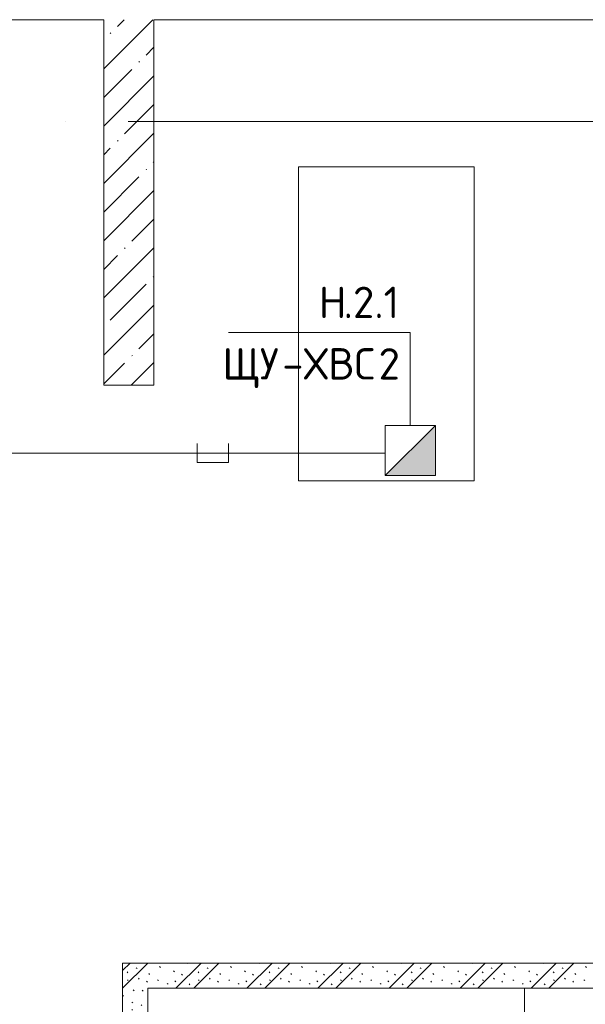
# Model space of a CAD drawing. Header units: millimetres. Extents: x -32229 to 169101, y -13689 to 125138.
# Tile 148 of 202: x 36516 to 41021, y 113222 to 121060. Entities that reach past the tile are written whole.
import ezdxf

# ---------------------------------------------------------------- set-up
doc = ezdxf.new("R2010")
doc.units = ezdxf.units.MM
doc.linetypes.add('ADSK_Линия сетки', pattern=[5000, 4000, -500, 0, -500])
for name, color, linetype, lineweight in [('A-____-NOTE-TEXT', 5, 'Continuous', 18), ('A-DETL-____-THIN', 7, 'Continuous', 9), ('A-FLOR-____-OTLN', 7, 'Continuous', 18), ('A-WALL-____-MCUT', 7, 'Continuous', 40), ('A-WALL-____-PATT', 7, 'Continuous', 40), ('G-____-____-TEXT', 7, 'Continuous', 9), ('I-WALL-____-MCUT', 7, 'Continuous', 40), ('S-GRID-____-OTLN', 7, 'Continuous', 9)]:
    doc.layers.add(name, color=color, linetype=linetype, lineweight=lineweight)
doc.layers.add('A-DETL-____-OTLN', color=7, linetype='Continuous', lineweight=9, true_color=0x00a600)
doc.styles.add('ISOCPEUR', font='isocpeur.ttf', dxfattribs={"height": 250})
pattern_1 = [(135, (300.56, 377.28), (-565.6854, 6e-14), [10, -790]), (135, (349.8, 474.73), (-565.6854, 6e-14), [10, -790]), (135, (423.93, 473.06), (-565.6854, 6e-14), [10, -790]), (135, (229.92, 447.9), (-565.6854, 6e-14), [10, -790]), (135, (155.08, 447.9), (-565.6854, 6e-14), [10, -790]), (135, (114.9, 369.03), (-565.6854, 6e-14), [10, -790]), (135, (132.43, 285.8), (-565.6854, 6e-14), [10, -790]), (135, (214.66, 322), (-565.6854, 6e-14), [10, -790]), (135, (198.16, 261.88), (-565.6854, 6e-14), [10, -790]), (135, (45.2, 272.9), (-565.6854, 6e-14), [10, -790]), (135, (42.32, 336.16), (-565.6854, 6e-14), [10, -790]), (135, (92.26, 192.24), (-565.6854, 6e-14), [10, -790]), (135, (7.07, 149.2), (-565.6854, 6e-14), [10, -790]), (135, (80.6, 95.1), (-565.6854, 6e-14), [10, -790]), (135, (79.53, 36.94), (-565.6854, 6e-14), [10, -790]), (135, (153.87, 74.56), (-565.6854, 6e-14), [10, -790]), (135, (228.35, 124.8), (-565.6854, 6e-14), [10, -790]), (135, (279.75, 180.4), (-565.6854, 6e-14), [10, -790]), (135, (282.9, 31.63), (-565.6854, 6e-14), [10, -790]), (135, (377.38, 53.45), (-565.6854, 6e-14), [10, -790]), (135, (352.28, 102.7), (-565.6854, 6e-14), [10, -790]), (135, (354.05, 0), (-565.6854, 6e-14), [10, -790]), (135, (553.23, 16.45), (-565.6854, 6e-14), [10, -790]), (135, (542.38, 63.45), (-565.6854, 6e-14), [10, -790]), (135, (536.58, 239.3), (-565.6854, 6e-14), [10, -790]), (135, (475.85, 203.9), (-565.6854, 6e-14), [10, -790]), (135, (475.85, 316.54), (-565.6854, 6e-14), [10, -790]), (135, (520.8, 408.7), (-565.6854, 6e-14), [10, -790]), (135, (551.1, 470.8), (-565.6854, 6e-14), [10, -790]), (135, (235.25, 537.93), (-565.6854, 6e-14), [10, -790]), (135, (407.25, 547.65), (-565.6854, 6e-14), [10, -790]), (135, (94.5, 558.6), (-565.6854, 6e-14), [10, -790]), (135, (46.4, 532.3), (-565.6854, 6e-14), [10, -790]), (135, (85.56, 465.04), (-565.6854, 6e-14), [10, -790]), (135, (355.53, 181.14), (-565.6854, 6e-14), [10, -790]), (135, (362.23, 243.6), (-565.6854, 6e-14), [10, -790]), (135, (413.45, 344.1), (-565.6854, 6e-14), [10, -790]), (135, (286.3, 273.25), (-565.6854, 6e-14), [10, -790]), (135, (423.02, 263.72), (-565.6854, 6e-14), [10, -790]), (135, (162.94, 190.2), (-565.6854, 6e-14), [10, -790]), (135, (470.25, 120.93), (-565.6854, 6e-14), [10, -790]), (135, (484.48, 9.78), (-565.6854, 6e-14), [10, -790]), (45, (0, 212.13), (-565.6854, 0), []), (45, (212.13, 0), (-565.6854, 0), []), (45, (353.55, 0), (-565.6854, 0), []), (45, (0, 353.55), (-565.6854, 0), [])]

# ---------------------------------------------------------------- blocks, each defined once
blk = doc.blocks.new('Наметкина 10_РД_АР_П_отсоединено_rvt-1--01 ЭМ')
at = {"layer": 'A-WALL-____-PATT', "lineweight": 5, "true_color": 0xaaaaaa}
h = blk.add_hatch(dxfattribs=at)
h.set_pattern_fill('FP_1', color=253, style=0, pattern_type=2)
h.set_pattern_definition([(45, (0, 0), (-228.0985, 228.0985), []), (45, (228.1, 0), (-228.0985, 228.0985), [403.225, -80.645, 6.706, -73.939])])
h.paths.add_polyline_path([(37335.3, 118150), (37585.3, 118150), (37585.3, 121060), (37185.3, 121060), (37185.3, 118150)])
h = blk.add_hatch(dxfattribs=at)
h.set_pattern_fill('FP_6', color=253, style=0, pattern_type=2)
h.set_pattern_definition(pattern_1)
h.paths.add_polyline_path([(41135.3, 113350), (43035.3, 113350), (43035.3, 113550), (37335.3, 113550), (37335.3, 113350), (40636.6, 113350)])
h = blk.add_hatch(dxfattribs=at)
h.set_pattern_fill('FP_6', color=253, style=0, pattern_type=2)
h.set_pattern_definition(pattern_1)
h.paths.add_polyline_path([(37335.3, 111500), (37535.3, 111500), (37535.3, 113350), (37335.3, 113350), (37335.3, 112567)])
at = {"layer": 'A-FLOR-____-OTLN', "color": 253, "lineweight": 13, "true_color": 0xaaaaaa}
for p, q in [((40135.3, 119890), (38735.3, 119890)), ((38735.3, 119890), (38735.3, 117390)), ((40135.3, 117390), (40135.3, 119890)), ((38735.3, 117390), (40135.3, 117390)), ((40535.3, 104025), (40535.3, 113350))]:
    blk.add_line(p, q, dxfattribs=at)
at = {"layer": 'A-WALL-____-MCUT', "color": 253, "lineweight": 13, "true_color": 0xaaaaaa}
for p, q in [((31085.3, 121060), (37185.3, 121060)), ((37185.3, 121060), (37185.3, 118150)), ((37585.3, 121060), (42935.3, 121060)), ((37585.3, 118150), (37585.3, 121060)), ((37185.3, 118150), (37585.3, 118150))]:
    blk.add_line(p, q, dxfattribs=at)
at = {"layer": 'I-WALL-____-MCUT', "color": 253, "lineweight": 13, "true_color": 0xaaaaaa}
for p, q in [((43035.3, 113550), (37335.3, 113550)), ((37335.3, 113550), (37335.3, 113350)), ((37335.3, 113350), (37335.3, 111500)), ((37535.3, 113350), (43035.3, 113350)), ((37535.3, 111500), (37535.3, 113350))]:
    blk.add_line(p, q, dxfattribs=at)
blk = doc.blocks.new('УГО_Шкаф - УГО_Шкаф-V122--01 ЭМ')
at = {"layer": 'A-____-NOTE-TEXT', "lineweight": 9, "true_color": 0x0000ff}
blk.add_hatch(color=5, dxfattribs=at).paths.add_polyline_path([(1, 2), (1, 0), (-1, 0)])
at = {"layer": 'A-____-NOTE-TEXT', "color": 5, "lineweight": 9, "true_color": 0x0000ff}
for p, q in [((-1, 0), (-1, 2)), ((-1, 2), (1, 2)), ((1, 2), (-1, 0)), ((1, 0), (1, 2)), ((1, 0), (1, 2)), ((1, 0), (-1, 0)), ((-1, 0), (1, 0))]:
    blk.add_line(p, q, dxfattribs=at)

msp = doc.modelspace()

# ---------------------------------------------------------------- linework, layer by layer
at = {"layer": 'A-DETL-____-OTLN', "color": 5, "true_color": 0x0000ff}
for p, q in [((37930.3, 117685.2), (37930.3, 117535.2)), ((38180.3, 117535.2), (38180.3, 117685.2)), ((39427.5, 117610.2), (29067.5, 117610.2)), ((37930.3, 117535.2), (38180.3, 117535.2))]:
    msp.add_line(p, q, dxfattribs=at)
at = {"layer": 'A-DETL-____-THIN'}
for p, q in [((38180.3, 118570.4), (39627.1, 118570.4)), ((39627.1, 118570.4), (39627.1, 117830.4))]:
    msp.add_line(p, q, dxfattribs=at)
at = {"layer": 'S-GRID-____-OTLN', "color": 253, "linetype": 'ADSK_Линия сетки', "true_color": 0xaaaaaa}
msp.add_line((131381.2, 120250), (-30593.4, 120250), dxfattribs=at)

# ---------------------------------------------------------------- block references
at = {"lineweight": 5}
msp.add_blockref('Наметкина 10_РД_АР_П_отсоединено_rvt-1--01 ЭМ', (0, 0), dxfattribs=at)
at = {"layer": 'A-____-NOTE-TEXT', "color": 5, "lineweight": 9, "true_color": 0x0000ff, "xscale": 200, "yscale": 200, "zscale": 200}
msp.add_blockref('УГО_Шкаф - УГО_Шкаф-V122--01 ЭМ', (39627.1, 117430.4), dxfattribs=at)

# ---------------------------------------------------------------- texts
at = {"layer": 'G-____-____-TEXT', "char_height": 250, "attachment_point": 1, "style": 'ISOCPEUR'}
for s, insert, width in [('\\fISOCPEUR|b0|i0|c204|p34|;Н', (38897.6, 118934.8), 240.506), ('.2.1', (39096, 118934.8), 545.148), ('ЩУ', (38130.3, 118445.3), 577.215), ('ХВС', (38778.5, 118445.3), 721.519), ('\\fISOCPEUR|b0|i0|c204|p34|;2', (39373.8, 118445.3), 208.439), ('\\fISOCPEUR|b0|i0|c204|p34|;-', (38606.5, 118445.3), 208.439)]:
    msp.add_mtext(s, dxfattribs=dict(at, insert=insert, width=width))

doc.saveas('drawing.dxf')
